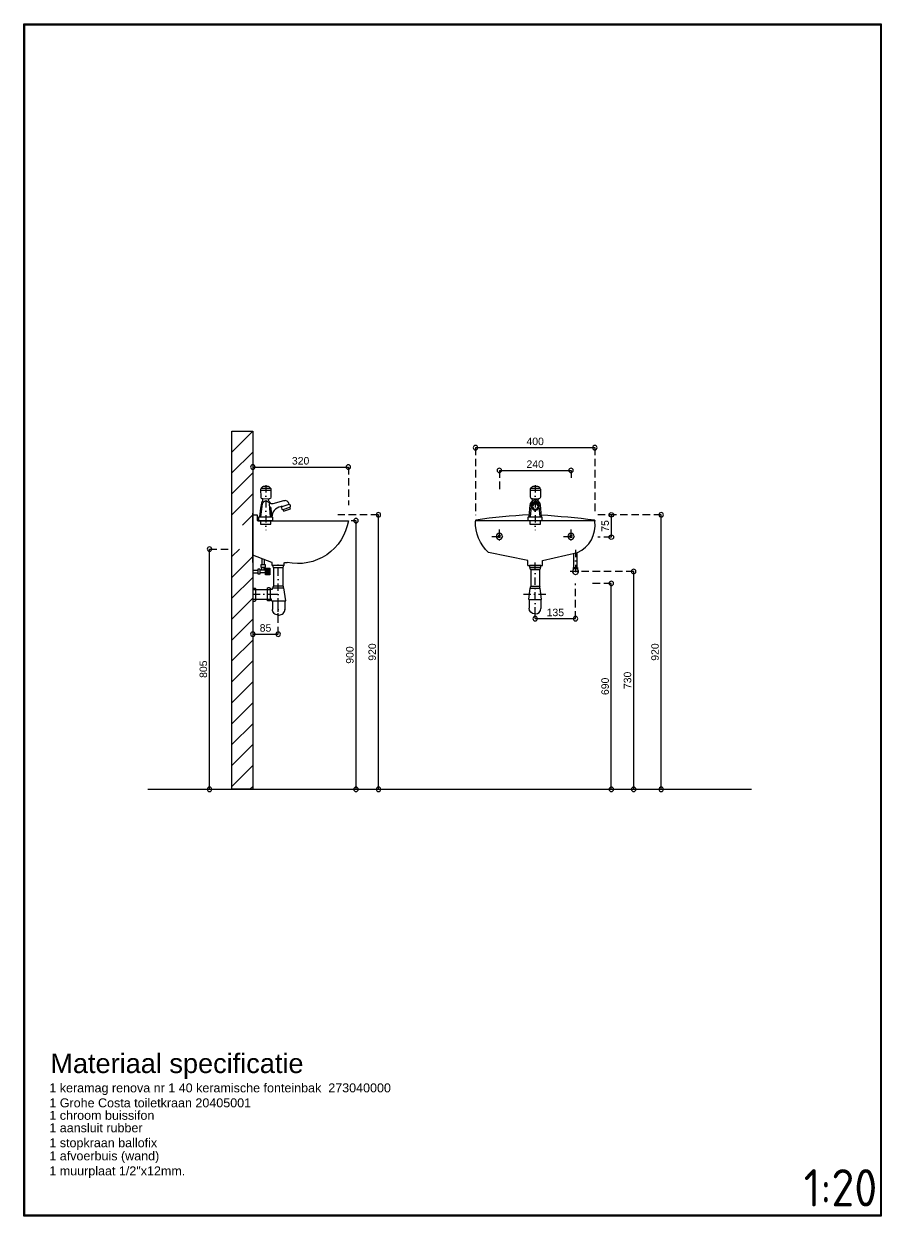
# Model space of a CAD drawing. Header units: millimetres. Extents: x -72565 to 37572, y -100 to 54284.
# Tile 30 of 32: x 11848 to 14783, y 21052 to 25047. Entities that reach past the tile are written whole.
import ezdxf
from ezdxf.enums import TextEntityAlignment as Align

# ---------------------------------------------------------------- set-up
doc = ezdxf.new("R2010")
doc.units = ezdxf.units.MM
doc.header["$LTSCALE"] = 50
doc.linetypes.add('DASHDOT', pattern=[1, 0.5, -0.25, 0, -0.25])
doc.linetypes.add('DASHED', pattern=[0.75, 0.5, -0.25])
for name, color, linetype in [('LAYER01', 15, 'Continuous'), ('LAYER74', 4, 'DASHED'), ('WM524---', 2, 'Continuous')]:
    doc.layers.add(name, color=color, linetype=linetype)
doc.styles.add('BURO-025', font='ISO96.shx', dxfattribs={"height": 125})
doc.styles.get("Standard").update_dxf_attribs({"font": 'ARIAL.TTF'})

# ---------------------------------------------------------------- blocks, each defined once
blk = doc.blocks.new('FKZ')
at = {"layer": 'LAYER74', "color": 1, "linetype": 'Continuous'}
for points in [[(22.3, 101.1), (-11.1, 101.1)], [(21.8, 107.9), (-10.6, 107.9)], [(-11, 13.3), (-6.2, 56.3)], [(21.2, 13.3), (17.5, 56.5)], [(63, 37.1), (64.8, 32), (87.8, 40.3), (86, 45.5)], [(-12.6, -0.4), (-12.6, -11.6), (22.4, -11.6), (22.4, 0)]]:
    blk.add_lwpolyline(points, dxfattribs=at)
for points in [[(10.2, 72.7, -0.016627), (9.7, 72.7), (-4.5, 73, -0.404451), (-10.7, 79.3), (-11, 105.6, -0.177176), (-9.5, 109.7), (-6.8, 113, -0.223818), (-1.9, 115.3), (13.1, 115.3, -0.223308), (18, 113), (20.8, 109.6, -0.173148), (22.2, 105.6), (22.4, 79.3, -0.403028), (16.4, 73)], [(72.6, 51.5, 0.00307), (72.6, 51.5), (59.5, 46.7, 0.414215), (57.6, 42.7), (58.9, 39, 0.414213), (63, 37.1), (86, 45.5, 0.414214), (87.9, 49.5), (86.6, 53, 0.410593), (82.6, 54.9)], [(0, 0), (-18.5, 0), (-18.5, 11.7, -0.414214), (-16.9, 13.3), (25.8, 13.3, -0.414214), (27.4, 11.7), (27.4, 0)]]:
    blk.add_lwpolyline(points, format="xyb", close=True, dxfattribs=at)
at = {"layer": 'LAYER74', "color": 1, "linetype": 'DASHDOT'}
blk.add_lwpolyline([(5.2, 119.3), (5.2, -31.6)], dxfattribs=at)
at = {"layer": 'LAYER74', "color": 1, "linetype": 'Continuous'}
for points in [[(-15, 13.3), (-11.1, 42, -0.400056), (-7.7, 44.8), (-7.7, 44.8)], [(-11.1, 42, -0.045174), (-6.4, 64.9)], [(-6.4, 64.9, 0.566205), (-6.6, 73.4)], [(-6.2, 56.3, -0.857333), (17.5, 56.5)], [(16.9, 64.6, -0.609189), (17.1, 73)], [(20.7, 59, 0.090607), (16.9, 64.6)], [(25.8, 13.3), (23.6, 41.9, 0.408011), (20.3, 44.8), (18.5, 44.7)], [(28.7, 56.8, -0.380689), (20, 60.4)], [(55.2, 46.7, 0.378493), (25.8, 11.7)], [(83.7, 55.1, 0.503839), (64.6, 66.3), (28.7, 56.8)], [(55.2, 46.7), (56.9, 48.3, -0.886555), (60.1, 46.7)]]:
    blk.add_lwpolyline(points, format="xyb", dxfattribs=at)
blk = doc.blocks.new('FKV')
at = {"layer": 'LAYER74', "color": 1, "linetype": 'Continuous'}
for points in [[(17.1, 101.1), (-16.2, 101.1)], [(16.7, 107.9), (-15.7, 107.9)], [(-16.2, 13.3), (-11.6, 60)], [(16, 13.3), (12.1, 60.2)], [(-17.7, -0.4), (-17.7, -11.6), (17.2, -11.6), (17.2, 0)]]:
    blk.add_lwpolyline(points, dxfattribs=at)
for points in [[(5, 72.7, -0.016627), (4.6, 72.7), (-9.6, 73, -0.404451), (-15.8, 79.3), (-16.1, 105.6, -0.177176), (-14.7, 109.7), (-11.9, 113, -0.223818), (-7, 115.3), (7.9, 115.3, -0.223308), (12.8, 113), (15.6, 109.6, -0.173148), (17.1, 105.6), (17.3, 79.3, -0.403028), (11.2, 73)], [(9.2, 47.5, 1), (-8.7, 47.5, 1)], [(-5.2, 0), (-23.7, 0), (-23.7, 11.7, -0.414214), (-22, 13.3), (20.6, 13.3, -0.414214), (22.3, 11.7), (22.3, 0)]]:
    blk.add_lwpolyline(points, format="xyb", close=True, dxfattribs=at)
at = {"layer": 'LAYER74', "color": 1, "linetype": 'DASHDOT'}
blk.add_lwpolyline([(0, 119.3), (0, -31.6)], dxfattribs=at)
at = {"layer": 'LAYER74', "color": 1, "linetype": 'Continuous'}
for points in [[(-20.1, 13.3), (-17, 53.7, -0.407357), (-13.7, 56.6), (-12, 56.5)], [(-16.1, 55.7, -0.138855), (-11.5, 64.9)], [(-11.5, 64.9, 0.566206), (-11.7, 73.4)], [(-11.6, 60, -0.857332), (12.1, 60.2)], [(-10.9, 55.9, -0.817908), (10.9, 55.7)], [(11.8, 64.6, -0.609189), (11.9, 73)], [(16.7, 55.6, 0.138855), (11.8, 64.6)], [(20.6, 13.3), (17.4, 53.7, 0.407357), (14.1, 56.6), (12.4, 56.5)]]:
    blk.add_lwpolyline(points, format="xyb", dxfattribs=at)
at = {"layer": 'LAYER74', "color": 2, "linetype": 'Continuous'}
blk.add_lwpolyline([(12.2, 47.5, 1), (-11.8, 47.2, 1)], format="xyb", close=True, dxfattribs=at)

msp = doc.modelspace()

# ---------------------------------------------------------------- linework, layer by layer
at = {"layer": 'LAYER01', "color": 1, "linetype": 'DASHDOT'}
msp.add_lwpolyline([(13560.4, 23067.4), (13560.6, 23245.7)], dxfattribs=at)
at = {"layer": 'LAYER74', "color": 1, "linetype": 'Continuous'}
for points in [[(11848.1, 21052.1), (11848.1, 25047.2), (14719.6, 25047.2), (14719.6, 21052.1)], [(11849.6, 21053.6), (11849.6, 25045.7), (14718.1, 25045.7), (14718.1, 21053.6)], [(11851.1, 21055.1), (11851.1, 25044.2), (14716.6, 25044.2), (14716.6, 21055.1)], [(12631.3, 23204.6), (12639.7, 23204.6), (12639.7, 23220), (12631.3, 23220)], [(12641.4, 23234.7), (12641.4, 23226.3), (12656.8, 23226.3), (12656.8, 23234.7)], [(12672.2, 23201.1), (12656.8, 23201.1), (12656.8, 23223.5), (12672.2, 23223.5)], [(13541.1, 23225.8), (13579.3, 23225.8), (13579.3, 23232.3), (13541.1, 23232.3)], [(13688.4, 23220.9), (13688.4, 23225.9), (13702.4, 23225.9), (13702.4, 23220.9)]]:
    msp.add_lwpolyline(points, close=True, dxfattribs=at)
at = {"layer": 'LAYER74', "color": 2, "linetype": 'Continuous'}
msp.add_lwpolyline([(12614.9, 22482.3), (12544.9, 22482.3), (12544.9, 23682.4), (12614.9, 23682.4)], close=True, dxfattribs=at)
at = {"layer": 'LAYER74', "color": 1, "linetype": 'Continuous'}
for points in [[(12614.9, 23682.3), (12544.9, 23612.3)], [(12614.9, 23612.3), (12544.9, 23542.3)], [(12614.9, 23542.3), (12544.9, 23472.3)], [(12614.9, 23472.3), (12544.9, 23402.3)], [(12614.9, 23402.3), (12579.9, 23367.3)], [(12569.9, 23287.2), (12544.9, 23262.3)], [(12614.9, 23262.3), (12544.9, 23192.3)], [(12644.9, 23255.5), (12644.9, 23234.7)], [(12653.3, 23252.4), (12653.3, 23234.7)], [(13689.4, 23225.9), (13689.4, 23272.4)], [(13701.4, 23225.9), (13701.4, 23275.5)], [(12614.9, 23216.5), (12631.3, 23216.5)], [(12656.8, 23216.5), (12639.7, 23216.5)], [(12644.9, 23216.5), (12644.9, 23226.3)], [(12653.3, 23216.5), (12653.3, 23226.3)], [(12656.8, 23222.8), (12672.2, 23222.8)], [(12656.8, 23220.7), (12672.2, 23220.7)], [(12656.8, 23218.6), (12672.2, 23218.6)], [(12656.8, 23216.5), (12672.2, 23216.5)], [(12656.8, 23214.4), (12672.2, 23214.4)], [(12656.8, 23212.3), (12672.2, 23212.3)], [(12683.9, 23225.8), (12683.9, 23164.3)], [(12715.9, 23225.8), (12715.9, 23164.3)], [(13546.3, 23219.3), (13546.3, 23163.5)], [(13574.7, 23219.2), (13574.7, 23163.5)], [(12614.9, 23192.3), (12544.9, 23122.3)], [(12614.9, 23208.1), (12631.3, 23208.1)], [(12656.8, 23208.1), (12639.7, 23208.1)], [(12656.8, 23210.2), (12672.2, 23210.2)], [(12656.8, 23208.1), (12672.2, 23208.1)], [(12656.8, 23206), (12672.2, 23206)], [(12656.8, 23203.9), (12672.2, 23203.9)], [(12656.8, 23201.8), (12672.2, 23201.8)], [(12614.6, 23151.8), (12673.1, 23151.8)], [(12615, 23156.8), (12620.4, 23156.8)], [(12623.6, 23153.6), (12623.6, 23115.2)], [(12663.5, 23116.6), (12663.5, 23155)], [(12666.7, 23158.2), (12669.9, 23158.2)], [(12673.1, 23152.5), (12680.7, 23152.5), (12680.7, 23157.6)], [(12673.1, 23155), (12673.1, 23116.6)], [(12680.7, 23157.6), (12719.1, 23157.6)], [(12682.7, 23157.6), (12682.7, 23161.1)], [(12685.9, 23164.3), (12714, 23164.3)], [(12717.2, 23157.6), (12717.2, 23161.1)], [(12725.3, 23113.4), (12719.1, 23157.6)], [(13538.7, 23117.9), (13543.4, 23156.7)], [(13543.4, 23156.7), (13577.5, 23156.6)], [(13545.1, 23156.7), (13545.1, 23160.7)], [(13548, 23163.5), (13573, 23163.5)], [(13575.8, 23156.6), (13575.8, 23160.6)], [(13581.1, 23117.9), (13577.5, 23156.6)], [(12614.9, 23122.3), (12544.9, 23052.3)], [(12614.6, 23119.8), (12673.1, 23119.8)], [(12620.4, 23112), (12615, 23112)], [(12669.9, 23113.4), (12666.7, 23113.4)], [(12677.3, 23113.4), (12677.3, 23119.2), (12673.1, 23119.2)], [(12677.3, 23113.4), (12725.3, 23113.4)], [(12680.5, 23113.4), (12680.5, 23085.4)], [(12722.1, 23113.4), (12722.1, 23083.7)], [(13538.7, 23117.9), (13581.1, 23117.9)], [(13540.3, 23117.9), (13540.3, 23089.2)], [(13579.5, 23117.9), (13579.5, 23088.2)], [(12614.9, 23052.3), (12544.9, 22982.3)], [(12699.7, 23066.2), (12703, 23066.2)], [(13558.5, 23070), (13561.8, 23070)], [(12614.9, 22982.3), (12544.9, 22912.3)], [(12614.9, 22912.3), (12544.9, 22842.3)], [(12614.9, 22842.3), (12544.9, 22772.3)], [(12614.9, 22772.3), (12544.9, 22702.3)], [(12614.9, 22702.3), (12544.9, 22632.3)], [(12614.9, 22632.3), (12544.9, 22562.3)], [(12614.9, 22562.3), (12544.9, 22492.3)], [(12614.9, 22492.3), (12604.9, 22482.3)]]:
    msp.add_lwpolyline(points, dxfattribs=at)
at = {"layer": 'LAYER74', "color": 2, "linetype": 'Continuous'}
for points in [[(13367.9, 23627.3, 1), (13352.9, 23627.3, 1)], [(13367.9, 23627.3, 1), (13352.9, 23627.3, 1)], [(13767.9, 23627.3, 1), (13752.9, 23627.3, 1)], [(13767.9, 23627.3, 1), (13752.9, 23627.3, 1)], [(12622.4, 23562.3, 1), (12607.4, 23562.3, 1)], [(12622.4, 23562.3, 1), (12607.4, 23562.3, 1)], [(12942.4, 23562.3, 1), (12927.4, 23562.3, 1)], [(12942.4, 23562.3, 1), (12927.4, 23562.3, 1)], [(13447.9, 23550.9, 1), (13432.9, 23550.9, 1)], [(13447.9, 23550.9, 1), (13432.9, 23550.9, 1)], [(13687.9, 23550.9, 1), (13672.9, 23550.9, 1)], [(13687.9, 23550.9, 1), (13672.9, 23550.9, 1)], [(12960.5, 23389.8, 1), (12960.5, 23374.8, 1)], [(12960.5, 23389.8, 1), (12960.5, 23374.8, 1)], [(13035.5, 23409.8, 1), (13035.5, 23394.8, 1)], [(13035.5, 23409.8, 1), (13035.5, 23394.8, 1)], [(13815.4, 23394.8, -1), (13815.4, 23409.8, -1)], [(13815.4, 23394.8, -1), (13815.4, 23409.8, -1)], [(13982.5, 23409.8, 1), (13982.5, 23394.8, 1)], [(13982.5, 23409.8, 1), (13982.5, 23394.8, 1)], [(13450.7, 23329.8, 1), (13429.9, 23329.8, 1)], [(13690.5, 23329.8, 1), (13669.7, 23329.8, 1)], [(13815.4, 23319.8, -1), (13815.4, 23334.8, -1)], [(13815.4, 23319.8, -1), (13815.4, 23334.8, -1)], [(12469.9, 23294.8, 1), (12469.9, 23279.8, 1)], [(12469.9, 23294.8, 1), (12469.9, 23279.8, 1)], [(12469.9, 23294.8, 1), (12469.9, 23279.8, 1)], [(12469.9, 23294.8, 1), (12469.9, 23279.8, 1)], [(13890.4, 23219.8, 1), (13890.4, 23204.8, 1)], [(13890.4, 23219.8, 1), (13890.4, 23204.8, 1)], [(13815.4, 23179.8, 1), (13815.4, 23164.8, 1)], [(13815.4, 23179.8, 1), (13815.4, 23164.8, 1)], [(13567.9, 23054.2, 1), (13552.9, 23054.2, 1)], [(13567.9, 23054.2, 1), (13552.9, 23054.2, 1)], [(13702.9, 23054.2, 1), (13687.9, 23054.2, 1)], [(13702.9, 23054.2, 1), (13687.9, 23054.2, 1)], [(12622.4, 23002.3, 1), (12607.4, 23002.3, 1)], [(12622.4, 23002.3, 1), (12607.4, 23002.3, 1)], [(12707.4, 23002.3, 1), (12692.4, 23002.3, 1)], [(12707.4, 23002.3, 1), (12692.4, 23002.3, 1)], [(12469.9, 22489.8, 1), (12469.9, 22474.8, 1)], [(12469.9, 22489.8, 1), (12469.9, 22474.8, 1)], [(12960.5, 22489.8, 1), (12960.5, 22474.8, 1)], [(12960.5, 22489.8, 1), (12960.5, 22474.8, 1)], [(13035.5, 22489.8, 1), (13035.5, 22474.8, 1)], [(13035.5, 22489.8, 1), (13035.5, 22474.8, 1)], [(13815.4, 22489.8, 1), (13815.4, 22474.8, 1)], [(13815.4, 22489.8, 1), (13815.4, 22474.8, 1)], [(13890.4, 22489.8, 1), (13890.4, 22474.8, 1)], [(13890.4, 22489.8, 1), (13890.4, 22474.8, 1)], [(13982.5, 22489.8, 1), (13982.5, 22474.8, 1)], [(13982.5, 22489.8, 1), (13982.5, 22474.8, 1)]]:
    msp.add_lwpolyline(points, format="xyb", close=True, dxfattribs=at)
at = {"layer": 'LAYER74', "color": 7, "linetype": 'Continuous'}
for points in [[(13360.4, 23627.3), (13760.4, 23627.3)], [(12614.9, 23562.3), (12934.9, 23562.3)], [(13440.4, 23550.9), (13680.4, 23550.9)], [(12614.9, 23242.3), (12614.9, 23407.3)], [(12634.2, 23382.3), (12664.2, 23382.3)], [(12960.5, 22482.3), (12960.5, 23382.3)], [(13035.5, 22482.3), (13035.5, 23402.3)], [(13760.4, 23382.3), (13360.4, 23382.3)], [(13710.4, 23382.3), (13680.4, 23382.3)], [(13815.4, 23402.3), (13815.4, 23327.3)], [(13982.5, 22482.3), (13982.5, 23402.3)], [(12469.9, 22482.3), (12469.9, 23287.3)], [(13535.4, 23249), (13404, 23275.5)], [(13585.4, 23249), (13701.7, 23275.5)], [(12719.9, 23232.3), (12679.9, 23232.3)], [(13535.4, 23232.3), (13585.4, 23232.3), (13585.4, 23249)], [(13535.4, 23232.3), (13535.4, 23249)], [(13890.4, 22482.3), (13890.4, 23212.3)], [(13815.4, 22482.3), (13815.4, 23172.3)], [(13560.4, 23054.2), (13695.4, 23054.2)], [(12614.9, 23002.3), (12699.9, 23002.3)]]:
    msp.add_lwpolyline(points, dxfattribs=at)
at = {"layer": 'LAYER74', "color": 1, "linetype": 'DASHED'}
for points in [[(13360.4, 23627.3), (13360.4, 23400.7)], [(13760.4, 23627.3), (13760.4, 23407.5)], [(12934.9, 23562.3), (12934.9, 23434.3)], [(13440.4, 23550.9), (13440.4, 23482.6)], [(13680.4, 23550.9), (13680.4, 23515.2)], [(13035.5, 23402.3), (12899.3, 23402.3)], [(12960.5, 23382.3), (12944.3, 23382.3)], [(13982.5, 23402.3), (13769.8, 23402.3)], [(13815.4, 23327.3), (13769.8, 23327.3)], [(12469.9, 23287.3), (12544.9, 23287.3)], [(13890.4, 23212.3), (13671.2, 23212.3)], [(13695.4, 23054.2), (13695.4, 23172.5)], [(13815.4, 23172.3), (13749.8, 23172.3)], [(12699.9, 23002.3), (12699.9, 23095.9)], [(13560.4, 23054.2), (13560.4, 23068.2)]]:
    msp.add_lwpolyline(points, dxfattribs=at)
at = {"layer": 'LAYER74', "color": 7, "linetype": 'Continuous'}
for points in [[(12614.9, 23402.3), (12627.9, 23402.3, -0.414214), (12629.9, 23400.3), (12629.9, 23384.3, 0.414214), (12631.9, 23382.3), (12934.9, 23382.3, -0.427649), (12729.9, 23242.3)], [(13361.8, 23384.4, 0.343047), (13360.4, 23382.3)], [(13360.4, 23382.3, 0.115941), (13360.7, 23380.6)], [(13404, 23275.5, -0.218819), (13360.7, 23380.6)], [(13701.7, 23275.5, 0.336141), (13760.1, 23380.6)], [(13759, 23384.4, -0.343062), (13760.4, 23382.3)], [(13760.4, 23382.3, -0.115936), (13760.1, 23380.6)], [(12679.9, 23232.3), (12679.9, 23240.9, 0.310365), (12678.7, 23242.8), (12614.9, 23267.3)], [(12719.9, 23232.3), (12719.9, 23240.3, -0.414214), (12721.9, 23242.3), (12729.9, 23242.3)]]:
    msp.add_lwpolyline(points, format="xyb", dxfattribs=at)
at = {"layer": 'LAYER74', "color": 2, "linetype": 'Continuous'}
for points in [[(13541, 23401.6, 0.026968), (13361.8, 23384.4)], [(13759, 23384.4, 0.012076), (13580.9, 23401, 0.012076)]]:
    msp.add_lwpolyline(points, format="xyb", dxfattribs=at)
at = {"layer": 'LAYER74', "color": 1, "linetype": 'Continuous'}
for points in [[(13444.3, 23329.8, 1), (13436.3, 23329.8, 1)], [(13684.1, 23329.8, 1), (13676.1, 23329.8, 1)]]:
    msp.add_lwpolyline(points, format="xyb", close=True, dxfattribs=at)
at = {"layer": 'LAYER74', "color": 1, "linetype": 'DASHDOT'}
for points in [[(13440.3, 23353), (13440.3, 23307)], [(13680.1, 23353), (13680.1, 23307)], [(13415.6, 23329.8), (13462.7, 23329.8)], [(13655.4, 23329.8), (13702.5, 23329.8)], [(13695.7, 23285), (13695.7, 23187.8)], [(12699.9, 23047.2), (12699.9, 23239.4)], [(12614.6, 23135.8), (12673.1, 23135.8), (12707.2, 23135.8)], [(13520.9, 23135.8), (13599.1, 23135.8)]]:
    msp.add_lwpolyline(points, dxfattribs=at)
at = {"layer": 'LAYER74', "color": 1, "linetype": 'Continuous'}
for points in [[(12682.1, 23232.2), (12682.1, 23228.7, 0.414215), (12685, 23225.8), (12714.9, 23225.8, 0.410903), (12717.8, 23228.6), (12717.8, 23232.2)], [(13542.8, 23225.7), (13542.8, 23222.1, 0.414188), (13545.6, 23219.3), (13575.6, 23219.2, 0.410901), (13578.4, 23222), (13578.5, 23225.6)], [(13690.3, 23220.9, 0.778814), (13695.7, 23202.3)], [(13695.7, 23202.3, 0.748954), (13700.5, 23220.9)], [(12620.4, 23156.8, -0.414214), (12623.6, 23153.6)], [(12663.5, 23155, -0.414214), (12666.7, 23158.2)], [(12669.9, 23158.2, -0.414214), (12673.1, 23155)], [(12685.9, 23164.3, 0.414214), (12682.7, 23161.1)], [(12714, 23164.3, -0.414214), (12717.2, 23161.1)], [(13548, 23163.5, 0.414214), (13545.1, 23160.7)], [(13573, 23163.5, -0.414214), (13575.8, 23160.6)], [(12623.6, 23115.2, -0.414214), (12620.4, 23112)], [(12666.7, 23113.4, -0.414214), (12663.5, 23116.6)], [(12673.1, 23116.6, -0.414245), (12669.9, 23113.4)], [(12699.7, 23066.2, -0.414214), (12680.5, 23085.4)], [(12703, 23066.2, 0.414214), (12722.2, 23085.4)], [(13558.4, 23070, -0.397896), (13540.2, 23089.2)], [(13560.5, 23069.9, 0.397903), (13579.6, 23088.2)]]:
    msp.add_lwpolyline(points, format="xyb", dxfattribs=at)
at = {"layer": 'LAYER74', "color": 2, "linetype": 'Continuous'}
msp.add_lwpolyline([(12263.8, 22482.3), (14284.3, 22482.3)], dxfattribs=at)

# ---------------------------------------------------------------- block references
at = {"layer": 'LAYER74'}
for name, p in [('FKZ', (12653, 23382.3)), ('FKV', (13560.7, 23382.3))]:
    msp.add_blockref(name, p, dxfattribs=at)

# ---------------------------------------------------------------- texts
at = {"layer": 'LAYER74', "color": 2}
for s, p in [('400', (13560.4, 23635.6)), ('320', (12774.9, 23570.6)), ('240', (13560.4, 23559.2)), ('135', (13627.9, 23062.5)), ('85', (12657.4, 23010.6))]:
    msp.add_text(s, height=25, dxfattribs=at).set_placement(p, align=Align.CENTER)
for s, rotation, p in [('75', 90, (13807.1, 23364.8)), ('900', 90, (12952.2, 22932.3)), ('920', 89.9999, (13027.2, 22942.3)), ('920', 90, (13974.2, 22942.3)), ('805', 90, (12461.6, 22884.8)), ('690', 90, (13807.1, 22827.3)), ('730', 90, (13882.1, 22847.3))]:
    msp.add_text(s, height=25, rotation=rotation, dxfattribs=at).set_placement(p, align=Align.CENTER)
for s, height, p in [('Materiaal specificatie', 65, (11936.9, 21531.6)), ('1 keramag renova nr 1 40 keramische fonteinbak  273040000', 30, (11933.5, 21467)), ('1 Grohe Costa toiletkraan 20405001', 30, (11933.5, 21416.8)), ('1 chroom buissifon', 30, (11933.5, 21375)), ('1 aansluit rubber', 30, (11933.5, 21333.2)), ('1 stopkraan ballofix', 30, (11933.5, 21283)), ('1 afvoerbuis (wand)', 30, (11933.5, 21239.1)), ('1 muurplaat 1/2"x12mm.', 30, (11933.5, 21188.8))]:
    msp.add_text(s, height=height, dxfattribs=at).set_placement(p)
at = {"layer": 'WM524---', "color": 2, "style": 'BURO-025'}
msp.add_text('1:20', height=125, dxfattribs=at).set_placement((14459.6, 21084.6))

doc.saveas('drawing.dxf')
